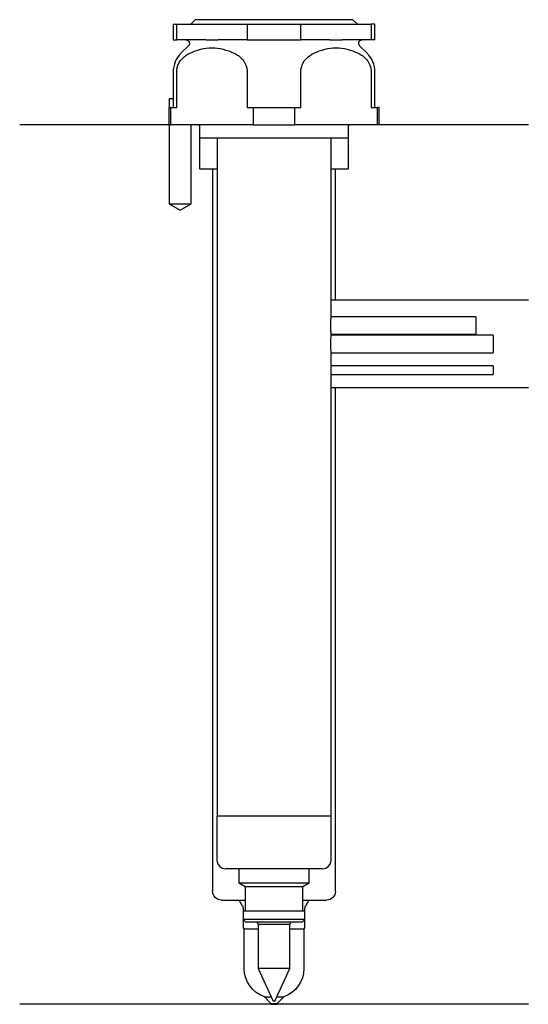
# Model space of a CAD drawing. Header units: millimetres. Extents: x 29 to 87, y 172 to 284.
import ezdxf

# ---------------------------------------------------------------- set-up
doc = ezdxf.new("R2010")
doc.units = ezdxf.units.MM
doc.layers.add('201', color=7, linetype='Continuous')
doc.layers.add('30', color=7, linetype='Continuous')

msp = doc.modelspace()

# ---------------------------------------------------------------- linework, layer by layer
at = {"layer": '201', "color": 113}
for p, q in [((45.53, 272.31), (28.53, 272.31)), ((45.58, 272.31), (45.58, 263.31)), ((48.08, 263.31), (48.08, 272.31)), ((48.93, 272.31), (49.03, 272.21)), ((49.03, 272.21), (49.03, 267.31)), ((66.03, 272.21), (66.13, 272.31)), ((66.03, 267.31), (66.03, 272.21)), ((86.53, 272.31), (69.53, 272.31)), ((49.03, 267.31), (50.53, 267.31)), ((50.53, 267.31), (51.03, 267.31)), ((50.53, 267.31), (50.53, 184.85)), ((64.03, 267.31), (64.53, 267.31)), ((64.53, 252.31), (64.53, 267.31)), ((64.53, 267.31), (66.03, 267.31)), ((45.58, 263.31), (46.83, 262.59)), ((46.83, 262.59), (48.08, 263.31)), ((64.53, 252.31), (64.03, 252.31)), ((86.53, 252.31), (64.53, 252.31)), ((64.53, 242.31), (64.03, 242.31)), ((86.53, 242.31), (64.53, 242.31)), ((64.53, 184.85), (64.53, 242.31)), ((51.53, 183.85), (53.56, 183.85)), ((53.56, 183.85), (54.22, 183.85)), ((53.95, 183.16), (53.56, 183.85)), ((60.83, 183.85), (61.49, 183.85)), ((61.49, 183.85), (61.1, 183.16)), ((61.49, 183.85), (63.53, 183.85)), ((54.02, 182.91), (54.02, 180.72)), ((61.03, 180.72), (61.03, 182.91)), ((54.13, 180.55), (55.73, 180.55)), ((54.13, 176.02), (54.13, 180.55)), ((59.33, 180.55), (60.93, 180.55)), ((60.93, 180.55), (60.93, 176.02)), ((57.18, 171.95), (28.53, 171.95)), ((57.18, 172.05), (56.43, 172.8)), ((56.43, 172.8), (57.2, 172.8)), ((57.18, 172.05), (57.88, 172.05)), ((57.18, 172.05), (57.18, 171.95)), ((57.18, 171.95), (57.88, 171.95)), ((57.85, 172.8), (58.63, 172.8)), ((58.63, 172.8), (57.88, 172.05)), ((57.88, 171.95), (57.88, 172.05)), ((86.53, 171.95), (57.88, 171.95))]:
    msp.add_line(p, q, dxfattribs=at)
at = {"layer": '201', "color": 113, "extrusion": (0, 0, -1)}
for centre, radius, start, end in [((-51.53, 184.85), 1, -90, 0), ((-63.53, 184.85), 1, 180, 270), ((-57.53, 176.02), 3.4, -71.1235, 0), ((-57.53, 176.02), 3.4, 180, 251.1235)]:
    msp.add_arc(centre, radius, start, end, dxfattribs=at)
at = {"layer": '201', "color": 113}
for centre, radius, start, end in [((53.52, 182.91), 0.5, 0, 30), ((61.53, 182.91), 0.5, 150, 180), ((54.22, 180.72), 0.2, 180, 241.6406), ((60.83, 180.72), 0.2, -61.6407, 0)]:
    msp.add_arc(centre, radius, start, end, dxfattribs=at)
at = {"layer": '30', "color": 113}
for p, q in [((48.53, 284.31), (48.03, 283.81)), ((66.53, 284.31), (48.53, 284.31)), ((67.03, 283.81), (66.53, 284.31)), ((46.03, 283.81), (46.03, 282.01)), ((46.03, 283.81), (46.44, 283.81)), ((46.44, 282.01), (46.44, 283.81)), ((46.44, 283.81), (54.47, 283.81)), ((54.47, 283.81), (60.58, 283.81)), ((54.47, 283.81), (54.47, 282.01)), ((60.58, 283.81), (68.61, 283.81)), ((60.58, 282.01), (60.58, 283.81)), ((68.61, 283.81), (68.61, 282.01)), ((69.03, 283.81), (68.61, 283.81)), ((69.03, 282.01), (69.03, 283.81)), ((46.03, 282.01), (46.44, 282.01)), ((49.75, 282.01), (46.44, 282.01)), ((47.76, 281.33), (46.9, 280.48)), ((54.47, 282.01), (51.16, 282.01)), ((54.47, 282.01), (60.58, 282.01)), ((63.89, 282.01), (60.58, 282.01)), ((68.61, 282.01), (65.3, 282.01)), ((68.15, 280.48), (67.29, 281.33)), ((69.03, 282.01), (68.61, 282.01)), ((46.03, 278.35), (46.03, 275.31)), ((46.44, 274.31), (46.44, 278.35)), ((54.47, 278.35), (54.47, 274.31)), ((60.58, 274.31), (60.58, 278.35)), ((68.61, 278.35), (68.61, 274.31)), ((69.03, 274.31), (69.03, 278.35)), ((45.58, 275.31), (45.58, 274.31)), ((45.58, 275.31), (46.07, 275.31)), ((46.07, 274.31), (46.07, 275.31)), ((45.53, 274.31), (45.53, 272.31)), ((45.53, 274.31), (45.76, 274.31)), ((45.76, 274.31), (46.44, 274.31)), ((45.76, 272.31), (45.76, 274.31)), ((54.47, 274.31), (55.14, 274.31)), ((55.14, 274.31), (59.91, 274.31)), ((55.14, 274.31), (55.14, 272.31)), ((59.91, 274.31), (60.58, 274.31)), ((59.91, 272.31), (59.91, 274.31)), ((68.61, 274.31), (69.29, 274.31)), ((69.29, 274.31), (69.29, 272.31)), ((69.53, 274.31), (69.29, 274.31)), ((69.53, 272.31), (69.53, 274.31)), ((45.53, 272.31), (45.76, 272.31)), ((45.58, 272.31), (45.58, 263.31)), ((55.14, 272.31), (45.76, 272.31)), ((48.08, 263.31), (48.08, 272.31)), ((49.03, 272.31), (49.03, 270.81)), ((55.14, 272.31), (59.91, 272.31)), ((69.29, 272.31), (59.91, 272.31)), ((66.03, 270.81), (66.03, 272.31)), ((69.53, 272.31), (69.29, 272.31)), ((66.03, 270.81), (49.03, 270.81)), ((51.03, 270.81), (51.03, 193.41)), ((64.03, 250.4), (64.03, 270.81)), ((45.58, 263.31), (48.08, 263.31)), ((80.53, 250.41), (64.02, 250.41)), ((80.53, 250.41), (80.53, 248.41)), ((64.03, 248.3), (64.03, 248.41)), ((64.03, 248.41), (80.53, 248.41)), ((82.53, 248.31), (64.02, 248.31)), ((82.53, 248.31), (82.53, 246.31)), ((64.03, 244.81), (64.03, 246.31)), ((64.03, 246.31), (82.53, 246.31)), ((82.53, 244.81), (64.03, 244.81)), ((82.53, 244.81), (82.53, 243.81)), ((64.03, 193.41), (64.03, 243.81)), ((64.03, 243.81), (82.53, 243.81)), ((64.03, 193.41), (51.02, 193.41)), ((51.02, 193.41), (51.02, 188.41)), ((64.03, 188.41), (64.03, 193.41)), ((63.03, 187.41), (52.02, 187.41)), ((53.53, 187.41), (53.53, 185.81)), ((61.53, 185.81), (61.53, 187.41)), ((53.53, 185.81), (54.22, 185.41)), ((53.53, 185.81), (61.53, 185.81)), ((54.22, 185.41), (54.22, 182.61)), ((54.22, 185.41), (60.83, 185.41)), ((60.83, 185.41), (61.53, 185.81)), ((60.83, 182.61), (60.83, 185.41)), ((54.02, 182.61), (54.02, 181.61)), ((54.02, 182.61), (61.03, 182.61)), ((61.03, 181.61), (61.03, 182.61)), ((54.02, 181.61), (54.32, 181.31)), ((61.03, 181.61), (54.02, 181.61)), ((60.73, 181.31), (54.32, 181.31)), ((55.61, 181.31), (55.73, 181.05)), ((55.73, 181.05), (55.73, 176.05)), ((59.33, 181.05), (55.73, 181.05)), ((59.33, 181.05), (59.44, 181.31)), ((59.33, 176.05), (59.33, 181.05)), ((60.73, 181.31), (61.03, 181.61)), ((55.73, 176.05), (57.43, 172.31)), ((59.33, 176.05), (55.73, 176.05)), ((57.63, 172.31), (59.33, 176.05)), ((57.63, 172.31), (57.43, 172.31))]:
    msp.add_line(p, q, dxfattribs=at)
at = {"layer": '30', "color": 113, "extrusion": (0, 0, -1)}
for centre, start, end in [((-47.48, 281.61), 90, 225), ((-67.58, 281.61), -45, 90)]:
    msp.add_arc(centre, 0.4, start, end, dxfattribs=at)
at = {"layer": '30', "color": 113}
for centre, radius, start, end in [((49.03, 278.35), 3, 135, 180), ((66.03, 278.35), 3, 0, 45), ((52.02, 188.41), 1, 180, 270), ((63.03, 188.41), 1, -90, 0)]:
    msp.add_arc(centre, radius, start, end, dxfattribs=at)
for points, knots in [([(47.92, 280.48), (48.74, 280.87), (49.58, 281.1), (51.32, 281.1), (52.16, 280.87), (52.99, 280.48)], [0, 0, 0, 0, 0.5, 0.5, 1, 1, 1, 1]), ([(62.07, 280.48), (62.89, 280.87), (63.73, 281.1), (65.46, 281.1), (66.31, 280.87), (67.13, 280.48)], [0, 0, 0, 0, 0.5, 0.5, 1, 1, 1, 1]), ([(46.44, 278.35), (46.44, 278.53), (46.46, 278.7), (46.54, 279.03), (46.6, 279.19), (46.79, 279.55), (46.93, 279.74), (47.34, 280.15), (47.63, 280.34), (47.92, 280.48)], [0, 0, 0, 0, 0.164178, 0.164178, 0.327229, 0.327229, 0.584459, 0.584459, 1, 1, 1, 1]), ([(52.99, 280.48), (53.34, 280.31), (53.68, 280.08), (54.25, 279.38), (54.47, 278.89), (54.47, 278.35)], [0, 0, 0, 0, 0.5, 0.5, 1, 1, 1, 1]), ([(60.58, 278.35), (60.58, 278.53), (60.6, 278.7), (60.69, 279.03), (60.75, 279.19), (60.93, 279.55), (61.08, 279.74), (61.48, 280.15), (61.77, 280.34), (62.07, 280.48)], [0, 0, 0, 0, 0.164178, 0.164178, 0.327229, 0.327229, 0.584459, 0.584459, 1, 1, 1, 1]), ([(67.13, 280.48), (67.48, 280.31), (67.82, 280.08), (68.39, 279.38), (68.61, 278.89), (68.61, 278.35)], [0, 0, 0, 0, 0.5, 0.5, 1, 1, 1, 1]), ([(64.03, 250.41), (64.03, 250.42), (64.02, 250.4), (64.02, 250.37), (64.01, 250.32), (64, 250.21), (63.99, 250.13), (63.97, 249.96), (63.96, 249.86), (63.95, 249.65), (63.95, 249.53), (63.95, 249.31), (63.95, 249.2), (63.96, 248.99), (63.97, 248.89), (63.99, 248.71), (63.99, 248.63), (64.01, 248.51), (64.02, 248.47), (64.02, 248.44), (64.02, 248.42), (64.03, 248.41)], [0, 0, 0, 0, 0.069885, 0.069885, 0.1759, 0.1759, 0.282736, 0.282736, 0.390536, 0.390536, 0.497937, 0.497937, 0.604173, 0.604173, 0.710306, 0.710306, 0.817544, 0.817544, 0.925385, 0.925385, 1, 1, 1, 1]), ([(64.03, 248.31), (64.03, 248.32), (64.02, 248.3), (64.02, 248.27), (64.01, 248.22), (64, 248.11), (63.99, 248.03), (63.97, 247.86), (63.96, 247.76), (63.95, 247.55), (63.95, 247.43), (63.95, 247.21), (63.95, 247.1), (63.96, 246.89), (63.97, 246.79), (63.99, 246.61), (63.99, 246.53), (64.01, 246.41), (64.02, 246.37), (64.02, 246.34), (64.02, 246.32), (64.03, 246.31)], [0, 0, 0, 0, 0.069885, 0.069885, 0.1759, 0.1759, 0.282736, 0.282736, 0.390536, 0.390536, 0.497937, 0.497937, 0.604173, 0.604173, 0.710306, 0.710306, 0.817544, 0.817544, 0.925385, 0.925385, 1, 1, 1, 1]), ([(64.03, 244.81), (64.03, 244.81), (64.02, 244.8), (64.02, 244.8), (64.02, 244.79), (64.02, 244.77), (64.02, 244.71), (64.02, 244.67), (64.01, 244.58), (64.01, 244.53), (64.01, 244.42), (64.01, 244.37), (64.01, 244.25), (64.01, 244.2), (64.01, 244.09), (64.01, 244.04), (64.02, 243.96), (64.02, 243.92), (64.02, 243.86), (64.02, 243.84), (64.02, 243.83), (64.02, 243.82), (64.03, 243.81), (64.03, 243.81)], [0, 0, 0, 0, 0.072891, 0.072891, 0.072891, 0.179965, 0.179965, 0.287258, 0.287258, 0.394784, 0.394784, 0.502193, 0.502193, 0.609317, 0.609317, 0.716432, 0.716432, 0.823828, 0.823828, 0.931358, 0.931358, 0.931358, 1, 1, 1, 1])]:
    msp.add_open_spline(points, degree=3, knots=knots, dxfattribs=at)
for points in [[(49.75, 282.01), (50.22, 282.01), (50.69, 282.01), (51.16, 282.01)], [(63.89, 282.01), (64.36, 282.01), (64.83, 282.01), (65.3, 282.01)]]:
    msp.add_open_spline(points, degree=3, dxfattribs=at)

doc.saveas('drawing.dxf')
